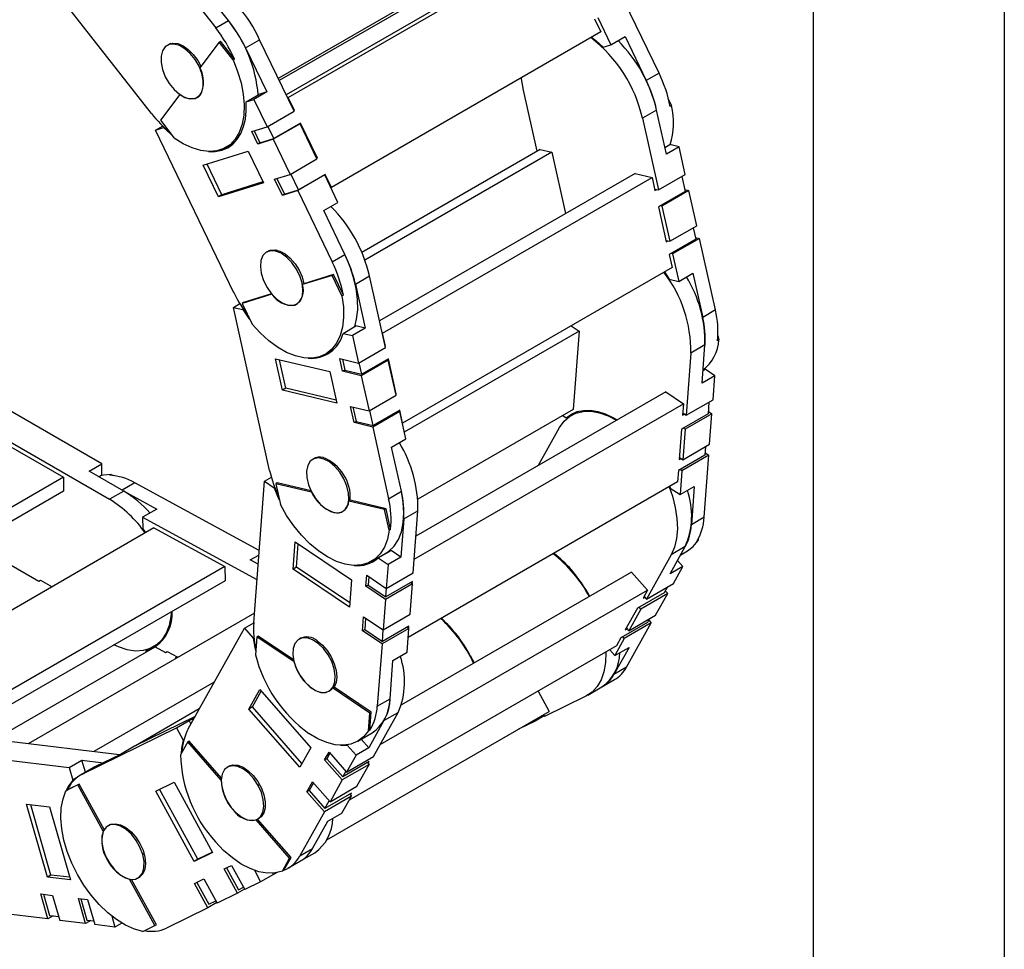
# Model space of a CAD drawing. Header units: inches. Extents: x 0 to 66, y 0 to 51.
# Tile 9 of 10: x 58.3 to 66, y 34.4 to 41.7. Entities that reach past the tile are written whole.
import ezdxf

# ---------------------------------------------------------------- set-up
doc = ezdxf.new("R2010")
doc.units = ezdxf.units.IN
doc.header["$LTSCALE"] = 6
doc.header["$MEASUREMENT"] = 0
doc.layers.add('TEXT', color=140, linetype='Continuous', lineweight=25)

msp = doc.modelspace()

# ---------------------------------------------------------------- linework, layer by layer
at = {"color": 7, "linetype": 'Continuous'}
msp.add_line((66.0006, 51.0006), (66.0006, 0.0006), dxfattribs=at)
for p, q in [((62.3814, 42.3227), (60.3609, 41.1563)), ((60.376, 41.1358), (62.4917, 42.3572)), ((59.4283, 42.166), (59.8069, 41.6827)), ((61.8439, 42.1585), (60.3059, 41.2706)), ((59.3024, 41.0114), (58.4403, 42.1117)), ((61.7689, 42.1351), (60.2984, 41.2862)), ((59.9072, 41.7406), (59.6738, 42.0385)), ((63.2889, 41.3267), (63.0187, 41.8876)), ((62.8072, 41.7655), (62.9108, 41.5503)), ((59.8069, 41.6827), (59.9072, 41.7406)), ((62.7822, 41.754), (62.8315, 41.6517)), ((62.8315, 41.6517), (60.7158, 40.4303)), ((62.9108, 41.5503), (63.0222, 41.6146)), ((63.0222, 41.6146), (63.1887, 41.2689)), ((59.4434, 41.5556), (59.4254, 41.5452)), ((59.4542, 41.5596), (59.4416, 41.5523)), ((59.8337, 41.5715), (59.6819, 41.3695)), ((59.8337, 41.5715), (59.8449, 41.578)), ((59.943, 41.4321), (59.8337, 41.5715)), ((59.9541, 41.4385), (59.8449, 41.578)), ((60.0408, 41.5255), (60.1522, 41.5897)), ((60.4223, 41.0289), (60.1522, 41.5897)), ((62.8499, 41.5313), (62.9108, 41.5503)), ((60.0408, 41.5255), (60.2073, 41.1798)), ((59.9541, 41.4385), (59.943, 41.4321)), ((63.2889, 41.3267), (63.1887, 41.2689)), ((59.5243, 41.1598), (59.3724, 40.9578)), ((59.5243, 41.1598), (59.5246, 41.16)), ((59.6616, 41.1361), (59.6685, 41.14)), ((60.0462, 41.1029), (60.1465, 41.1608)), ((60.2073, 41.1798), (60.1071, 41.1219)), ((60.2073, 41.1798), (60.1465, 41.1608)), ((62.3309, 40.7139), (62.224, 41.195)), ((60.0462, 41.1029), (60.1071, 41.1219)), ((60.1071, 41.1219), (60.2107, 40.9067)), ((60.3715, 41.1344), (60.376, 41.1358)), ((60.4253, 41.0335), (60.376, 41.1358)), ((63.3643, 41.1208), (63.3874, 41.0728)), ((63.3874, 41.0728), (63.3762, 41.0663)), ((60.2107, 40.9067), (60.4223, 41.0289)), ((60.4208, 41.0321), (60.4253, 41.0335)), ((60.4212, 41.0311), (60.4253, 41.0335)), ((63.2701, 41.0374), (63.1587, 40.9731)), ((63.3471, 40.6907), (63.2701, 41.0374)), ((59.3352, 40.8808), (59.3901, 40.9125)), ((59.3724, 40.9578), (59.4817, 40.8183)), ((60.264, 40.8142), (60.2176, 40.9107)), ((60.4699, 40.9301), (60.2583, 40.808)), ((60.4728, 40.9348), (60.264, 40.8142)), ((60.4587, 40.9266), (60.4699, 40.9301)), ((60.6024, 40.655), (60.4699, 40.9301)), ((60.6054, 40.6596), (60.4728, 40.9348)), ((63.1587, 40.9731), (63.2837, 40.4106)), ((59.3352, 40.8808), (59.3961, 40.8999)), ((59.9503, 39.6039), (59.3352, 40.8808)), ((59.4005, 40.9024), (59.3961, 40.8999)), ((60.0895, 40.8689), (60.2107, 40.9067)), ((60.137, 40.7701), (60.0895, 40.8689)), ((60.108, 40.8747), (60.1537, 40.7798)), ((59.945, 40.7744), (59.8554, 40.7227)), ((59.888, 40.744), (59.9514, 40.7805)), ((59.9603, 40.8087), (59.9866, 40.8239)), ((60.2583, 40.808), (60.137, 40.7701)), ((60.1539, 40.7798), (60.137, 40.7701)), ((60.1537, 40.7798), (60.264, 40.8142)), ((60.2583, 40.808), (60.3908, 40.5328)), ((63.3353, 40.744), (63.3736, 40.7661)), ((63.4473, 40.7486), (63.3736, 40.7661)), ((59.7095, 40.6041), (60.0624, 40.7143)), ((60.0624, 40.7143), (60.1813, 40.4674)), ((62.3555, 40.728), (60.9553, 39.9197)), ((62.4463, 40.7065), (60.979, 39.8594)), ((62.3555, 40.728), (62.4463, 40.7065)), ((62.4463, 40.7065), (62.5534, 40.2245)), ((63.4473, 40.7486), (63.3471, 40.6907)), ((63.4953, 40.5328), (63.4473, 40.7486)), ((59.8285, 40.3572), (59.7095, 40.6041)), ((59.8563, 40.3733), (59.7405, 40.6138)), ((60.3908, 40.5328), (60.6024, 40.655)), ((60.6009, 40.6582), (60.6054, 40.6596)), ((60.6013, 40.6572), (60.6054, 40.6596)), ((60.2695, 40.4949), (60.3908, 40.5328)), ((60.4577, 40.4121), (60.3976, 40.5368)), ((60.6636, 40.528), (60.452, 40.4058)), ((60.6665, 40.5326), (60.4577, 40.4121)), ((60.6524, 40.5245), (60.6636, 40.528)), ((60.7672, 40.3128), (60.6636, 40.528)), ((60.7158, 40.4303), (60.6665, 40.5326)), ((63.1001, 40.5401), (61.0938, 39.3818)), ((63.1001, 40.5401), (63.2336, 40.5084)), ((63.2837, 40.4106), (63.4953, 40.5328)), ((60.1813, 40.4674), (59.8285, 40.3572)), ((60.1782, 40.4738), (59.8563, 40.3733)), ((60.3307, 40.368), (60.2695, 40.4949)), ((60.2881, 40.5008), (60.3474, 40.3777)), ((61.118, 39.287), (63.2336, 40.5084)), ((63.2336, 40.5084), (63.2565, 40.4057)), ((63.4674, 40.5167), (63.4936, 40.399)), ((59.8563, 40.3733), (59.8285, 40.3572)), ((60.452, 40.4058), (60.3307, 40.368)), ((60.3476, 40.3777), (60.3307, 40.368)), ((60.3474, 40.3777), (60.4577, 40.4121)), ((60.452, 40.4058), (60.7221, 39.845)), ((60.7113, 40.4289), (60.7158, 40.4303)), ((63.2538, 40.4177), (63.2837, 40.4106)), ((63.2565, 40.4057), (63.2704, 40.4138)), ((63.4936, 40.399), (63.2847, 40.2784)), ((63.5236, 40.4054), (63.312, 40.2833)), ((63.4904, 40.4133), (63.5236, 40.4054)), ((63.5849, 40.1295), (63.5236, 40.4054)), ((60.6559, 40.2485), (60.7672, 40.3128)), ((60.8224, 39.9028), (60.6559, 40.2485)), ((63.2847, 40.2784), (63.3461, 40.0024)), ((63.312, 40.2833), (63.2986, 40.2865)), ((63.312, 40.2833), (63.3733, 40.0073)), ((63.3733, 40.0073), (63.5849, 40.1295)), ((63.557, 40.1134), (63.5769, 40.024)), ((63.3434, 40.0144), (63.3733, 40.0073)), ((63.3461, 40.0024), (63.36, 40.0105)), ((63.5769, 40.024), (63.3681, 39.9034)), ((63.6069, 40.0304), (63.3954, 39.9083)), ((63.5737, 40.0383), (63.6069, 40.0304)), ((63.7319, 39.4679), (63.6069, 40.0304)), ((60.2249, 39.933), (60.207, 39.9226)), ((60.2113, 39.9251), (60.2341, 39.9364)), ((60.2894, 39.9369), (60.2779, 39.9303)), ((60.7221, 39.845), (60.8224, 39.9028)), ((63.3681, 39.9034), (63.3909, 39.8008)), ((63.3954, 39.9083), (63.382, 39.9115)), ((63.3954, 39.9083), (63.4433, 39.6925)), ((63.3909, 39.8008), (61.2752, 38.5795)), ((63.3309, 39.7662), (63.3696, 39.71)), ((63.4433, 39.6925), (63.5547, 39.7568)), ((63.5547, 39.7568), (63.6317, 39.4101)), ((60.7204, 39.74), (60.4881, 39.6675)), ((60.4992, 39.6739), (60.4881, 39.6675)), ((60.7315, 39.7465), (60.4992, 39.6739)), ((60.7204, 39.74), (60.7315, 39.7465)), ((60.7984, 39.5782), (60.7204, 39.74)), ((60.8095, 39.5846), (60.7315, 39.7465)), ((60.9038, 39.6714), (61.0151, 39.7357)), ((60.9038, 39.6714), (60.9808, 39.3247)), ((61.1401, 39.1732), (61.0151, 39.7357)), ((63.3696, 39.71), (63.4433, 39.6925)), ((60.2453, 39.5946), (60.0258, 39.5261)), ((59.9459, 39.4887), (59.9962, 39.5177)), ((60.247, 39.5922), (60.0147, 39.5196)), ((60.0258, 39.5261), (60.0147, 39.5196)), ((60.0147, 39.5196), (60.0926, 39.3578)), ((60.247, 39.5922), (60.2472, 39.5923)), ((60.4432, 39.5134), (60.45, 39.5174)), ((60.8095, 39.5846), (60.7984, 39.5782)), ((60.2305, 38.208), (59.9459, 39.4887)), ((59.9459, 39.4887), (60.0196, 39.4712)), ((60.0236, 39.4734), (60.0196, 39.4712)), ((60.4272, 39.506), (60.4288, 39.507)), ((63.7319, 39.4679), (63.6317, 39.4101)), ((60.8069, 39.2843), (60.9071, 39.3422)), ((60.8069, 39.2843), (60.8806, 39.2668)), ((60.9808, 39.3247), (60.8806, 39.2668)), ((60.9808, 39.3247), (60.9071, 39.3422)), ((61.1147, 39.2878), (61.118, 39.287)), ((61.1408, 39.1844), (61.118, 39.287)), ((62.662, 39.3009), (61.288, 38.5077)), ((62.5987, 39.3435), (62.662, 39.3009)), ((62.662, 39.3009), (62.6154, 38.6871)), ((60.8806, 39.2668), (60.9286, 39.051)), ((63.7587, 39.2331), (63.7476, 39.2266)), ((63.7511, 39.2677), (63.7587, 39.2331)), ((60.6695, 39.1213), (60.7329, 39.1579)), ((60.9286, 39.051), (61.1401, 39.1732)), ((61.1375, 39.1852), (61.1408, 39.1844)), ((61.138, 39.1828), (61.1408, 39.1844)), ((63.5385, 39.1294), (63.5014, 38.6414)), ((63.6498, 39.1936), (63.5385, 39.1294)), ((63.627, 38.8929), (63.6498, 39.1936)), ((60.2759, 39.0853), (60.7032, 38.9839)), ((60.3309, 38.8377), (60.2759, 39.0853)), ((60.3587, 38.8537), (60.309, 39.0774)), ((60.7817, 39.0859), (60.9286, 39.051)), ((60.8037, 38.9868), (60.7817, 39.0859)), ((60.8016, 39.0812), (60.8204, 38.9965)), ((60.9539, 38.9648), (60.9341, 39.0542)), ((61.1621, 39.0741), (60.9506, 38.952)), ((61.1628, 39.0854), (60.9539, 38.9648)), ((61.1487, 39.0773), (61.1621, 39.0741)), ((61.2235, 38.7982), (61.1621, 39.0741)), ((61.2241, 38.8094), (61.1628, 39.0854)), ((60.7032, 38.9839), (60.7582, 38.7362)), ((60.8205, 38.9965), (60.8037, 38.9868)), ((60.9506, 38.952), (60.8037, 38.9868)), ((60.8204, 38.9965), (60.9539, 38.9648)), ((63.6346, 38.9931), (63.6506, 39.0024)), ((63.7272, 38.9507), (63.6506, 39.0024)), ((60.9506, 38.952), (61.0119, 38.676)), ((63.7272, 38.9507), (63.627, 38.8929)), ((63.713, 38.7635), (63.7272, 38.9507)), ((58.9124, 38.2608), (57.9046, 38.8426)), ((60.3587, 38.8537), (60.3309, 38.8377)), ((60.7582, 38.7362), (60.3309, 38.8377)), ((60.7529, 38.7602), (60.3587, 38.8537)), ((63.3417, 38.8252), (61.3798, 37.6926)), ((63.3417, 38.8252), (63.4804, 38.7317)), ((61.0119, 38.676), (61.2235, 38.7982)), ((61.2208, 38.8102), (61.2241, 38.8094)), ((61.2213, 38.8078), (61.2241, 38.8094)), ((63.5014, 38.6414), (63.713, 38.7635)), ((63.6811, 38.7451), (63.6741, 38.6528)), ((60.865, 38.7109), (61.0119, 38.676)), ((60.8933, 38.5835), (60.865, 38.7109)), ((60.8849, 38.7062), (60.91, 38.5932)), ((61.0436, 38.5615), (61.0174, 38.6792)), ((61.2518, 38.6708), (61.0402, 38.5487)), ((61.2524, 38.6821), (61.0436, 38.5615)), ((61.2384, 38.674), (61.2518, 38.6708)), ((61.2997, 38.455), (61.2518, 38.6708)), ((61.2752, 38.5795), (61.2524, 38.6821)), ((61.366, 37.5111), (63.4804, 38.7317)), ((62.6154, 38.6871), (61.3951, 37.9826)), ((62.5598, 38.6215), (62.6397, 38.6676)), ((62.6536, 38.6718), (62.6014, 38.6417)), ((63.4804, 38.7317), (63.4736, 38.6427)), ((63.6756, 38.6726), (63.7046, 38.6531)), ((60.9101, 38.5932), (60.8933, 38.5835)), ((60.91, 38.5932), (61.0436, 38.5615)), ((62.533, 38.6395), (62.5598, 38.6215)), ((62.5866, 38.6324), (62.5869, 38.6371)), ((63.6741, 38.6528), (63.4653, 38.5323)), ((63.4736, 38.6427), (63.4876, 38.6507)), ((63.4749, 38.6593), (63.5014, 38.6414)), ((63.7046, 38.6531), (63.493, 38.5309)), ((63.6864, 38.4137), (63.7046, 38.6531)), ((57.9659, 38.563), (58.9736, 37.9812)), ((61.0402, 38.5487), (60.8933, 38.5835)), ((61.0402, 38.5487), (61.1652, 37.9862)), ((61.2719, 38.5802), (61.2752, 38.5795)), ((62.3426, 38.2485), (62.508, 38.5444)), ((63.4653, 38.5323), (63.4471, 38.2928)), ((63.493, 38.5309), (63.4749, 38.2915)), ((63.493, 38.5309), (63.4792, 38.5403)), ((58.0549, 38.4761), (58.6116, 38.1547)), ((61.1884, 38.3907), (61.2997, 38.455)), ((61.2654, 38.044), (61.1884, 38.3907)), ((63.4749, 38.2915), (63.6864, 38.4137)), ((63.6545, 38.3952), (63.6494, 38.3275)), ((60.5866, 38.3056), (60.5686, 38.2952)), ((60.7121, 38.2814), (60.7007, 38.2748)), ((63.6494, 38.3275), (63.4406, 38.207)), ((63.4471, 38.2928), (63.461, 38.3009)), ((63.4483, 38.3094), (63.4749, 38.2915)), ((63.6799, 38.3277), (63.4683, 38.2056)), ((63.6429, 37.8398), (63.6799, 38.3277)), ((63.6509, 38.3473), (63.6799, 38.3277)), ((58.8122, 38.203), (58.9124, 38.2608)), ((59.085, 38.0455), (58.8122, 38.203)), ((58.9124, 38.1721), (58.9124, 38.2608)), ((63.4406, 38.207), (63.4338, 38.1179)), ((63.4683, 38.2056), (63.4541, 38.0184)), ((63.4683, 38.2056), (63.4545, 38.215)), ((58.6116, 38.1547), (56.4988, 36.935)), ((58.6116, 38.1547), (58.6116, 38.0454)), ((58.9124, 38.1721), (58.889, 38.1586)), ((58.9753, 38.1696), (58.9864, 38.1761)), ((58.9864, 38.1761), (59.0014, 38.1679)), ((60.1895, 38.1237), (60.2439, 38.155)), ((59.1714, 38.1111), (59.0713, 38.0534)), ((59.0781, 38.0495), (59.3438, 37.9048)), ((60.1482, 37.5792), (59.1714, 38.1111)), ((60.1052, 37.0127), (60.1895, 38.1237)), ((60.1895, 38.1237), (60.2661, 38.072)), ((60.2702, 38.0744), (60.2661, 38.072)), ((60.2902, 38.1101), (60.2791, 38.1036)), ((60.2791, 38.1036), (60.3152, 37.9413)), ((60.5604, 38.0369), (60.2791, 38.1036)), ((60.5555, 38.0471), (60.2902, 38.1101)), ((63.4338, 38.1179), (61.3194, 36.8973)), ((63.3727, 38.0827), (63.3775, 38.07)), ((63.3775, 38.07), (63.4541, 38.0184)), ((63.4541, 38.0184), (63.5655, 38.0827)), ((63.5655, 38.0827), (63.5426, 37.7819)), ((58.6116, 38.0454), (56.5934, 36.8803)), ((59.085, 38.0455), (58.9736, 37.9812)), ((60.5604, 38.0369), (60.5606, 38.037)), ((60.8635, 37.974), (60.8523, 37.9676)), ((61.1448, 37.9072), (60.8635, 37.974)), ((61.1652, 37.9862), (61.2654, 38.044)), ((59.3438, 37.9048), (59.2325, 37.8405)), ((61.1337, 37.9008), (60.8523, 37.9676)), ((61.1337, 37.9008), (61.1448, 37.9072)), ((61.1697, 37.7385), (61.1337, 37.9008)), ((61.1809, 37.7449), (61.1448, 37.9072)), ((59.2325, 37.8405), (59.2347, 37.7505)), ((59.2325, 37.8405), (60.1309, 37.3513)), ((60.734, 37.878), (60.7344, 37.8783)), ((60.8048, 37.8861), (60.8116, 37.89)), ((61.2835, 37.8276), (61.2607, 37.5268)), ((61.2835, 37.8276), (61.3949, 37.8919)), ((61.3578, 37.4039), (61.3949, 37.8919)), ((63.6429, 37.8398), (63.5426, 37.7819)), ((59.3223, 37.7561), (57.2104, 36.5369)), ((59.2347, 37.7505), (59.2581, 37.719)), ((59.3223, 37.7561), (59.8789, 37.4531)), ((61.1809, 37.7449), (61.1697, 37.7385)), ((63.5969, 37.6708), (63.5959, 37.6567)), ((60.4142, 37.4335), (60.4305, 37.6483)), ((60.4305, 37.6483), (60.8743, 37.349)), ((60.442, 37.4495), (60.4558, 37.6312)), ((63.3754, 37.3958), (63.495, 37.6098)), ((63.495, 37.6098), (63.3837, 37.5455)), ((63.5959, 37.6567), (63.5847, 37.6503)), ((60.0785, 37.5048), (60.1455, 37.5435)), ((61.0312, 37.494), (61.1425, 37.5583)), ((61.0839, 37.5206), (61.1841, 37.5785)), ((61.0839, 37.5206), (61.1605, 37.469)), ((61.2607, 37.5268), (61.1605, 37.469)), ((61.2607, 37.5268), (61.1841, 37.5785)), ((63.3837, 37.5455), (63.1896, 37.1982)), ((63.4593, 37.5459), (63.513, 37.5769)), ((59.8789, 37.4531), (57.7669, 36.2339)), ((58.1997, 37.4636), (58.4169, 37.3382)), ((59.8789, 37.4531), (59.8816, 37.3423)), ((60.14, 37.4713), (60.0785, 37.5048)), ((60.442, 37.4495), (60.4142, 37.4335)), ((60.858, 37.1342), (60.4142, 37.4335)), ((60.8605, 37.1673), (60.442, 37.4495)), ((61.1605, 37.469), (61.1463, 37.2818)), ((63.4756, 37.4536), (63.3754, 37.3958)), ((63.4012, 37.3204), (63.4756, 37.4536)), ((63.4756, 37.4536), (63.4342, 37.5009)), ((60.9872, 37.2987), (60.9937, 37.3847)), ((60.9937, 37.3847), (61.1463, 37.2818)), ((61.0089, 37.3744), (61.0039, 37.3084)), ((61.1463, 37.2818), (61.3578, 37.4039)), ((63.0735, 37.4105), (61.2658, 36.367)), ((63.0735, 37.4105), (63.1986, 37.2678)), ((59.8816, 37.3423), (57.8671, 36.1793)), ((58.4169, 37.3382), (58.4308, 37.3462)), ((58.4308, 37.3462), (58.5216, 37.2938)), ((58.4308, 37.3462), (58.4308, 37.3462)), ((60.8743, 37.349), (60.858, 37.1342)), ((61.0039, 37.3084), (60.9872, 37.2987)), ((61.1397, 37.1959), (60.9872, 37.2987)), ((61.0039, 37.3084), (61.1426, 37.2149)), ((61.3513, 37.318), (61.1397, 37.1959)), ((61.3514, 37.3354), (61.1426, 37.2149)), ((61.1426, 37.2149), (61.1478, 37.2826)), ((61.3331, 37.0786), (61.3513, 37.318)), ((61.3374, 37.3274), (61.3513, 37.318)), ((61.3502, 37.3188), (61.3514, 37.3354)), ((63.1896, 37.1982), (63.4012, 37.3204)), ((63.3542, 37.2933), (63.328, 37.2464)), ((61.0991, 36.0558), (63.1986, 37.2678)), ((63.328, 37.2464), (63.1192, 37.1258)), ((63.3572, 37.2417), (63.1456, 37.1196)), ((63.1986, 37.2678), (63.1631, 37.2044)), ((63.1631, 37.2044), (63.1771, 37.2125)), ((63.1713, 37.219), (63.1896, 37.1982)), ((63.262, 37.0713), (63.3572, 37.2417)), ((63.3378, 37.2638), (63.3572, 37.2417)), ((61.1397, 37.1959), (61.1216, 36.9565)), ((63.1192, 37.1258), (63.024, 36.9554)), ((63.1456, 37.1196), (63.0504, 36.9492)), ((63.1456, 37.1196), (63.1331, 37.1338)), ((60.1109, 37.0886), (58.3332, 36.0623)), ((60.9606, 36.9489), (60.969, 37.0594)), ((60.969, 37.0594), (61.1216, 36.9565)), ((60.9842, 37.0491), (60.9773, 36.9586)), ((61.1216, 36.9565), (61.3331, 37.0786)), ((63.0504, 36.9492), (63.262, 37.0713)), ((63.2151, 37.0442), (63.1986, 37.0148)), ((59.5913, 36.18), (60.0332, 36.9707)), ((60.0332, 36.9707), (60.1052, 37.0123)), ((60.0332, 36.9707), (60.1023, 36.892)), ((61.3248, 36.9681), (61.1132, 36.846)), ((61.3249, 36.9856), (61.116, 36.865)), ((61.3105, 36.7809), (61.3248, 36.9681)), ((61.3109, 36.9775), (61.3248, 36.9681)), ((61.3236, 36.9689), (61.3249, 36.9856)), ((63.1986, 37.0148), (62.9898, 36.8943)), ((63.2278, 37.0102), (63.0162, 36.888)), ((63.0322, 36.97), (63.0504, 36.9492)), ((63.0337, 36.6628), (63.2278, 37.0102)), ((63.2084, 37.0323), (63.2278, 37.0102)), ((60.1072, 36.8948), (60.1023, 36.892)), ((60.1298, 36.9015), (60.1191, 36.7607)), ((60.141, 36.9079), (60.1298, 36.9015)), ((60.4221, 36.7045), (60.1298, 36.9015)), ((60.4185, 36.7208), (60.141, 36.9079)), ((60.4794, 36.8939), (60.4614, 36.8835)), ((60.9774, 36.9586), (60.9606, 36.9489)), ((61.1132, 36.846), (60.9606, 36.9489)), ((60.9773, 36.9586), (61.116, 36.865)), ((61.116, 36.865), (61.1231, 36.9573)), ((63.0162, 36.888), (62.9418, 36.7548)), ((62.9898, 36.8943), (62.9544, 36.8309)), ((63.0162, 36.888), (63.0037, 36.9023)), ((63.024, 36.9554), (63.0379, 36.9634)), ((58.047, 36.0813), (59.331, 36.8225)), ((59.3181, 36.8219), (59.3703, 36.8521)), ((59.331, 36.8225), (59.4117, 36.7786)), ((60.6641, 36.8166), (60.6528, 36.81)), ((62.9544, 36.8309), (60.855, 35.6189)), ((61.1132, 36.846), (61.0761, 36.358)), ((63.0531, 36.819), (62.9335, 36.605)), ((62.9418, 36.7548), (63.0531, 36.819)), ((59.2896, 36.808), (59.258, 36.7898)), ((59.295, 36.8018), (59.258, 36.7898)), ((59.258, 36.7898), (59.2582, 36.7805)), ((59.4117, 36.7786), (59.4256, 36.7866)), ((59.4256, 36.7866), (59.5035, 36.7442)), ((59.4256, 36.7866), (59.4256, 36.7866)), ((59.5035, 36.7442), (59.4895, 36.7362)), ((59.4895, 36.7362), (59.4952, 36.7331)), ((59.5035, 36.7442), (59.5036, 36.738)), ((61.1992, 36.7166), (61.3105, 36.7809)), ((61.8061, 36.7559), (61.8366, 36.6965)), ((62.9017, 36.8005), (62.9418, 36.7548)), ((60.4221, 36.7045), (60.4223, 36.7046)), ((61.1763, 36.4159), (61.1992, 36.7166)), ((63.0337, 36.6628), (62.9335, 36.605)), ((59.7953, 36.5451), (58.8509, 35.9999)), ((60.7364, 36.5064), (60.7253, 36.5)), ((61.0287, 36.3094), (60.7364, 36.5064)), ((62.7288, 36.4434), (62.8401, 36.5077)), ((62.8401, 36.5077), (62.9403, 36.5656)), ((60.067, 36.3348), (60.1525, 36.4877)), ((60.0949, 36.3509), (60.164, 36.4746)), ((60.1525, 36.4877), (60.5528, 36.0311)), ((60.5655, 36.4945), (60.5658, 36.4947)), ((60.6976, 36.4744), (60.7044, 36.4783)), ((61.0176, 36.3029), (60.7253, 36.5)), ((62.3384, 36.4753), (62.4263, 36.3149)), ((62.7152, 36.4362), (62.3904, 36.2765)), ((60.0949, 36.3509), (60.067, 36.3348)), ((60.4837, 35.9074), (60.0949, 36.3509)), ((61.0761, 36.358), (61.1763, 36.4159)), ((59.6453, 36.2765), (59.1702, 36.043)), ((59.6783, 36.3357), (59.1776, 36.0467)), ((60.4673, 35.8782), (60.067, 36.3348)), ((60.6808, 35.3072), (62.4263, 36.3149)), ((61.0069, 36.1621), (61.0176, 36.3029)), ((61.0176, 36.3029), (61.0287, 36.3094)), ((61.018, 36.1685), (61.0287, 36.3094)), ((61.046, 35.9607), (61.2401, 36.3081)), ((61.1287, 36.2438), (61.2401, 36.3081)), ((62.3878, 36.2813), (62.3168, 36.2404)), ((62.3831, 36.2899), (62.3904, 36.2765)), ((59.498, 36.186), (59.5982, 36.2439)), ((59.5982, 36.2439), (59.6379, 36.2634)), ((59.6125, 36.2178), (59.5982, 36.2439)), ((61.1287, 36.2438), (61.0091, 36.0297)), ((62.3168, 36.2404), (62.1848, 36.1755)), ((62.3168, 36.2404), (62.3121, 36.249)), ((58.7584, 35.8225), (59.498, 36.186)), ((59.498, 36.186), (59.5502, 36.0907)), ((60.924, 36.0823), (61.0353, 36.1466)), ((61.018, 36.1685), (61.0069, 36.1621)), ((59.0525, 35.9756), (58.1846, 36.0802)), ((59.1702, 36.043), (59.0588, 35.9787)), ((59.5872, 36.0761), (59.5312, 35.9759)), ((59.5579, 36.0952), (59.5502, 36.0907)), ((59.5983, 36.0825), (59.5872, 36.0761)), ((59.8507, 35.7754), (59.5872, 36.0761)), ((59.8522, 35.7929), (59.5983, 36.0825)), ((60.7866, 36.0502), (60.8398, 36.0506)), ((60.8398, 36.0506), (60.8459, 36.0541)), ((60.8398, 36.0506), (60.9089, 35.9719)), ((61.0091, 36.0297), (60.9499, 36.0972)), ((57.7193, 35.9887), (58.6564, 35.8757)), ((59.0588, 35.9787), (58.8586, 35.8803)), ((60.5528, 36.0311), (60.4673, 35.8782)), ((60.6626, 35.9344), (60.6968, 35.9956)), ((60.7037, 35.9877), (60.6794, 35.9441)), ((60.6968, 35.9956), (60.8344, 35.8386)), ((60.9089, 35.9719), (60.8344, 35.8386)), ((60.8344, 35.8386), (61.046, 35.9607)), ((61.0091, 36.0297), (60.9089, 35.9719)), ((58.6564, 35.8757), (58.7567, 35.9336)), ((58.784, 35.8378), (58.7567, 35.9336)), ((58.7567, 35.9336), (58.9256, 35.9132)), ((59.9179, 35.889), (59.8999, 35.8787)), ((60.6794, 35.9441), (60.6626, 35.9344)), ((60.8002, 35.7774), (60.6626, 35.9344)), ((60.6794, 35.9441), (60.8045, 35.8014)), ((61.0118, 35.8996), (60.8002, 35.7774)), ((61.0133, 35.9219), (60.8045, 35.8014)), ((60.9166, 35.7292), (61.0118, 35.8996)), ((60.9993, 35.9139), (61.0118, 35.8996)), ((61.0051, 35.9072), (61.0133, 35.9219)), ((58.6564, 35.8757), (58.6847, 35.7769)), ((58.8451, 35.8731), (58.7449, 35.8152)), ((58.7584, 35.8225), (58.8586, 35.8803)), ((58.8586, 35.8803), (58.8451, 35.8731)), ((60.8045, 35.8014), (60.8288, 35.845)), ((58.7246, 35.7392), (58.6308, 35.6931)), ((58.7357, 35.7456), (58.6419, 35.6995)), ((58.7135, 35.7935), (58.6847, 35.7769)), ((58.7357, 35.7456), (58.7246, 35.7392)), ((58.9238, 35.3756), (58.7246, 35.7392)), ((58.9313, 35.3887), (58.7357, 35.7456)), ((59.3364, 35.6905), (59.4795, 35.7608)), ((59.4795, 35.7608), (59.782, 35.2086)), ((59.8507, 35.7754), (59.851, 35.7756)), ((60.1519, 35.7409), (60.1406, 35.7343)), ((60.5235, 35.6854), (60.5674, 35.764)), ((60.5743, 35.7561), (60.5402, 35.695)), ((60.5674, 35.764), (60.705, 35.607)), ((60.8002, 35.7774), (60.705, 35.607)), ((60.705, 35.607), (60.9166, 35.7292)), ((58.6308, 35.6931), (58.6419, 35.6995)), ((59.639, 35.1383), (59.3364, 35.6905)), ((59.6669, 35.1544), (59.3653, 35.7046)), ((60.5402, 35.695), (60.5235, 35.6854)), ((60.6611, 35.5284), (60.5235, 35.6854)), ((60.5402, 35.695), (60.6653, 35.5523)), ((60.8727, 35.6505), (60.6611, 35.5284)), ((60.8741, 35.6729), (60.6653, 35.5523)), ((60.7982, 35.5173), (60.8727, 35.6505)), ((60.8601, 35.6648), (60.8727, 35.6505)), ((60.8659, 35.6582), (60.8741, 35.6729)), ((58.4852, 35.0148), (58.3214, 35.5877)), ((58.3214, 35.5877), (58.5026, 35.5658)), ((58.5131, 35.0309), (58.355, 35.5836)), ((60.6653, 35.5523), (60.6994, 35.6134)), ((58.5026, 35.5658), (58.6665, 34.9929)), ((59.9446, 35.5428), (59.9448, 35.5429)), ((60.6611, 35.5284), (60.467, 35.1811)), ((60.6868, 35.453), (60.7982, 35.5173)), ((58.9781, 35.4271), (58.9601, 35.4167)), ((60.1265, 35.4648), (60.1242, 35.4635)), ((60.3878, 35.1628), (60.1242, 35.4635)), ((60.3989, 35.1693), (60.1359, 35.4694)), ((60.1361, 35.4695), (60.1541, 35.4799)), ((60.5672, 35.2389), (60.6868, 35.453)), ((58.9238, 35.3756), (58.9243, 35.3759)), ((59.2449, 35.2), (59.2335, 35.1934)), ((59.782, 35.2086), (59.639, 35.1383)), ((59.781, 35.2105), (59.6669, 35.1544)), ((60.467, 35.1811), (60.5672, 35.2389)), ((60.4738, 35.1417), (60.5852, 35.206)), ((58.9554, 35.1518), (58.9556, 35.1519)), ((59.6669, 35.1544), (59.639, 35.1383)), ((60.3318, 35.0626), (60.3878, 35.1628)), ((60.3429, 35.069), (60.3989, 35.1693)), ((60.3736, 35.0838), (60.4738, 35.1417)), ((60.3878, 35.1628), (60.3989, 35.1693)), ((58.5131, 35.0309), (58.4852, 35.0148)), ((58.6607, 35.0131), (58.5131, 35.0309)), ((59.874, 35.0786), (59.9312, 35.1067)), ((59.978, 34.8888), (59.874, 35.0786)), ((59.8914, 35.0871), (59.9853, 34.9157)), ((59.9312, 35.1067), (60.0352, 34.9169)), ((60.1104, 35.0684), (60.1598, 34.9782)), ((60.2601, 35.036), (60.1598, 34.9782)), ((60.2601, 35.036), (60.2548, 35.0457)), ((60.2886, 35.05), (60.2601, 35.036)), ((60.3429, 35.069), (60.3318, 35.0626)), ((58.6665, 34.9929), (58.4852, 35.0148)), ((59.1309, 34.9987), (59.1305, 34.9984)), ((59.3297, 34.6349), (59.1305, 34.9984)), ((59.3408, 34.6413), (59.1461, 34.9967)), ((59.1963, 35.0075), (59.2143, 35.0179)), ((59.6411, 34.9641), (59.7147, 35.0003)), ((59.7451, 34.7743), (59.6411, 34.9641)), ((59.6585, 34.9727), (59.7524, 34.8012)), ((59.7147, 35.0003), (59.8187, 34.8105)), ((60.1598, 34.9782), (60.0352, 34.9169)), ((58.433, 34.8828), (58.5262, 34.8716)), ((58.4893, 34.6859), (58.433, 34.8828)), ((58.4532, 34.8804), (58.501, 34.7134)), ((59.978, 34.8888), (59.8187, 34.8105)), ((60.0332, 34.9207), (59.978, 34.8888)), ((59.9853, 34.9157), (60.0252, 34.9353)), ((58.5262, 34.8716), (58.5825, 34.6746)), ((58.7281, 34.8472), (58.8006, 34.8385)), ((58.7844, 34.6503), (58.7281, 34.8472)), ((58.7483, 34.8448), (58.7961, 34.6779)), ((58.8006, 34.8385), (58.8569, 34.6416)), ((59.816, 34.8153), (59.7451, 34.7743)), ((59.7524, 34.8012), (59.8086, 34.8289)), ((58.4893, 34.6859), (58.0777, 34.7355)), ((59.7451, 34.7743), (59.4203, 34.6146)), ((58.5308, 34.7098), (58.4893, 34.6859)), ((58.501, 34.7134), (58.5739, 34.7046)), ((58.7844, 34.6503), (58.5825, 34.6746)), ((58.8259, 34.6743), (58.7844, 34.6503)), ((58.7961, 34.6779), (58.8483, 34.6716)), ((58.9899, 34.7099), (59.0148, 34.6225)), ((59.07, 34.6544), (59.0148, 34.6225)), ((59.0148, 34.6225), (58.8569, 34.6416)), ((59.2359, 34.5888), (59.3297, 34.6349)), ((59.3297, 34.6349), (59.3408, 34.6413))]:
    msp.add_line(p, q)
at = {"flags": 128}
for points in [[(62.7581, 41.6093), (62.7915, 41.5834), (62.8499, 41.5313)], [(59.4416, 41.5523), (59.4108, 41.5344), (59.3891, 41.5033), (59.3779, 41.4611), (59.378, 41.4107), (59.3893, 41.3555), (59.4112, 41.2993), (59.4421, 41.2459), (59.4799, 41.199), (59.5221, 41.1618), (59.5657, 41.1367), (59.6078, 41.1255), (59.6455, 41.129)], [(59.4298, 41.5477), (59.4374, 41.5526), (59.4706, 41.5626), (59.509, 41.5593), (59.5502, 41.5428), (59.5917, 41.5141), (59.6309, 41.475), (59.6654, 41.428), (59.6906, 41.3812)], [(59.6455, 41.129), (59.6763, 41.1469), (59.698, 41.178), (59.7092, 41.2202), (59.7091, 41.2706), (59.6977, 41.3258), (59.6759, 41.382), (59.645, 41.4353), (59.6072, 41.4823), (59.565, 41.5195), (59.5214, 41.5446), (59.4793, 41.5558), (59.4416, 41.5523)], [(59.943, 41.4321), (59.9789, 41.3417), (60.0058, 41.2513), (60.0231, 41.1627), (60.0305, 41.0779), (60.0277, 40.9985), (60.0149, 40.9262), (59.9923, 40.8625), (59.9603, 40.8087)], [(62.224, 41.195), (62.2092, 41.2819), (62.2081, 41.2918)], [(59.6867, 41.158), (59.6729, 41.1434), (59.6565, 41.1329), (59.6378, 41.1266), (59.6172, 41.1246), (59.595, 41.1271), (59.5719, 41.1339), (59.5481, 41.1449), (59.5243, 41.1598)], [(59.8554, 40.7227), (59.901, 40.7424), (59.9414, 40.7712), (59.9759, 40.8087), (60.0041, 40.8544), (60.0255, 40.9075), (60.0398, 40.9672), (60.0467, 41.0327), (60.0462, 41.1029)], [(59.3961, 40.8999), (59.4546, 40.8477), (59.4656, 40.8388)], [(59.9603, 40.8087), (59.9197, 40.766), (59.8714, 40.7352), (59.8162, 40.717), (59.7553, 40.7117), (59.69, 40.7195), (59.6217, 40.7402), (59.5518, 40.7734), (59.4817, 40.8183)], [(60.2779, 39.9303), (60.238, 39.9329), (60.2041, 39.9209), (60.1784, 39.895), (60.1627, 39.8571), (60.1581, 39.8097), (60.1648, 39.756), (60.1825, 39.6998), (60.2099, 39.6448), (60.2451, 39.5948), (60.2858, 39.5532), (60.3292, 39.5228), (60.3722, 39.5058)], [(60.2341, 39.9364), (60.2701, 39.9401), (60.3101, 39.9303), (60.3518, 39.9078), (60.3925, 39.8738), (60.4298, 39.8306), (60.4612, 39.7808), (60.4848, 39.7274), (60.4992, 39.6739)], [(60.3722, 39.5058), (60.4121, 39.5031), (60.446, 39.5152), (60.4717, 39.541), (60.4874, 39.579), (60.492, 39.6263), (60.4853, 39.68), (60.4676, 39.7362), (60.4402, 39.7912), (60.405, 39.8412), (60.3643, 39.8828), (60.321, 39.9132), (60.2779, 39.9303)], [(60.8985, 39.3372), (60.9138, 39.3947), (60.9228, 39.4691), (60.9218, 39.55), (60.911, 39.6355), (60.8905, 39.724), (60.8607, 39.8138), (60.8224, 39.9028)], [(60.7984, 39.5782), (60.81, 39.4915), (60.8117, 39.4095), (60.8032, 39.3339), (60.7848, 39.2663), (60.7568, 39.2081), (60.7199, 39.1605), (60.6748, 39.1244), (60.6224, 39.1007)], [(60.0196, 39.4712), (60.0683, 39.4015), (60.0771, 39.39)], [(60.6224, 39.1007), (60.5638, 39.0898), (60.5003, 39.0919), (60.4332, 39.1071), (60.3638, 39.1349), (60.2936, 39.1748), (60.224, 39.226), (60.1566, 39.2874), (60.0926, 39.3578)], [(62.508, 38.5444), (62.5428, 38.5938), (62.5859, 38.6319), (62.6363, 38.6581), (62.693, 38.6718), (62.7548, 38.6728), (62.8205, 38.661), (62.8888, 38.6366), (62.9551, 38.6021)], [(62.5598, 38.6215), (62.6003, 38.6501), (62.646, 38.6696), (62.6962, 38.6797), (62.7502, 38.6802), (62.8072, 38.671), (62.8662, 38.6525), (62.9265, 38.6247), (62.9606, 38.6052)], [(60.7007, 38.2748), (60.6571, 38.2976), (60.6156, 38.3062), (60.5789, 38.3002), (60.5496, 38.2799), (60.5296, 38.2467), (60.5203, 38.2029), (60.5223, 38.1514), (60.5356, 38.0958), (60.5591, 38.0398), (60.5914, 37.9873), (60.6301, 37.9418), (60.6727, 37.9065)], [(60.6727, 37.9065), (60.7163, 37.8838), (60.7578, 37.8751), (60.7945, 37.8811), (60.8239, 37.9014), (60.8439, 37.9346), (60.8532, 37.9784), (60.8511, 38.0299), (60.8378, 38.0855), (60.8143, 38.1415), (60.782, 38.194), (60.7433, 38.2395), (60.7007, 38.2748)], [(58.9864, 38.1761), (58.9254, 38.1712), (58.8995, 38.1646)], [(60.2661, 38.072), (60.2985, 37.9942), (60.3077, 37.9747)], [(63.3687, 38.0803), (63.394, 38.0068), (63.4166, 37.9179), (63.4297, 37.8315), (63.4328, 37.7495), (63.4261, 37.6735), (63.4096, 37.605), (63.3837, 37.5455)], [(61.1425, 37.5583), (61.1665, 37.5742), (61.2081, 37.6144), (61.2414, 37.6657), (61.2656, 37.7269), (61.2803, 37.7969), (61.2852, 37.8741), (61.2802, 37.957), (61.2654, 38.044)], [(60.8243, 37.4716), (60.7557, 37.4939), (60.6857, 37.5287), (60.6157, 37.5751), (60.5471, 37.6322), (60.4815, 37.6989), (60.4201, 37.7737), (60.3643, 37.855), (60.3152, 37.9413)], [(61.1697, 37.7385), (61.1556, 37.6672), (61.1317, 37.6048), (61.0986, 37.5524), (61.0569, 37.5113), (61.0076, 37.4821), (60.9516, 37.4656), (60.89, 37.462), (60.8243, 37.4716)], [(63.513, 37.5769), (63.5578, 37.6106), (63.5959, 37.6567)], [(61.1042, 37.5324), (61.0979, 37.5303), (61.0903, 37.5281)], [(59.4596, 37.0987), (59.4558, 37.0602), (59.4411, 36.9903), (59.4168, 36.9291), (59.3835, 36.8779), (59.3418, 36.8377), (59.2927, 36.8093), (59.237, 36.7933), (59.176, 36.7901), (59.1109, 36.7996), (59.043, 36.8218), (59.0077, 36.8378)], [(60.1023, 36.892), (60.1139, 36.8166), (60.121, 36.7846)], [(60.6528, 36.81), (60.6114, 36.8499), (60.5679, 36.8781), (60.5252, 36.8927), (60.4861, 36.8928), (60.4535, 36.8783), (60.4294, 36.8502), (60.4156, 36.8104), (60.4129, 36.7617), (60.4216, 36.7074), (60.441, 36.6511), (60.4699, 36.5967), (60.5063, 36.5479)], [(60.5063, 36.5479), (60.5476, 36.508), (60.5912, 36.4798), (60.6339, 36.4652), (60.6729, 36.4651), (60.7056, 36.4796), (60.7296, 36.5077), (60.7435, 36.5475), (60.7461, 36.5962), (60.7375, 36.6506), (60.718, 36.7068), (60.6891, 36.7612), (60.6528, 36.81)], [(60.6047, 36.8698), (60.6455, 36.8363), (60.6829, 36.7934), (60.7145, 36.7437), (60.7385, 36.6905), (60.7533, 36.6369), (60.758, 36.5863), (60.7522, 36.5419), (60.7364, 36.5064)], [(62.8711, 36.7828), (62.8712, 36.7775), (62.8685, 36.6988), (62.856, 36.6271), (62.8339, 36.5638), (62.8026, 36.5102), (62.7627, 36.4674), (62.7152, 36.4362)], [(60.7253, 36.5), (60.7122, 36.4846), (60.6963, 36.4732), (60.6781, 36.4659), (60.6578, 36.463), (60.636, 36.4645), (60.613, 36.4703), (60.5894, 36.4804), (60.5655, 36.4945)], [(61.0069, 36.1621), (60.9688, 36.116), (60.9227, 36.0815), (60.8694, 36.0595), (60.8101, 36.0503), (60.746, 36.0541), (60.6785, 36.071), (60.6089, 36.1004), (60.5387, 36.1419)], [(59.5502, 36.0907), (59.5396, 36.028), (59.5367, 35.9858)], [(60.1406, 35.7343), (60.107, 35.7859), (60.0674, 35.8298), (60.0245, 35.8631), (59.981, 35.8835), (59.9401, 35.8897), (59.9045, 35.8811), (59.8767, 35.8585), (59.8585, 35.8233), (59.8511, 35.7779), (59.8551, 35.7254), (59.8702, 35.6695), (59.8954, 35.6138)], [(59.9042, 35.8812), (59.9096, 35.8847), (59.9423, 35.8958), (59.9803, 35.8935), (60.0214, 35.878), (60.063, 35.8502), (60.1025, 35.8118)], [(60.1025, 35.8118), (60.1374, 35.7653), (60.1656, 35.7135), (60.1853, 35.6597), (60.1953, 35.6071), (60.195, 35.5592), (60.1843, 35.5187), (60.164, 35.4883), (60.1404, 35.472)], [(58.6847, 35.7769), (58.6533, 35.7352), (58.6316, 35.6936)], [(59.8954, 35.6138), (59.929, 35.5623), (59.9686, 35.5184), (60.0116, 35.4851), (60.055, 35.4646), (60.0959, 35.4585), (60.1315, 35.467), (60.1593, 35.4897), (60.1776, 35.5249), (60.1849, 35.5703), (60.1809, 35.6227), (60.1658, 35.6787), (60.1406, 35.7343)], [(58.7207, 35.0364), (58.6768, 35.125), (58.6413, 35.2154), (58.6149, 35.3058), (58.598, 35.3942), (58.5912, 35.4788), (58.5944, 35.5579), (58.6077, 35.6298), (58.6308, 35.6931)], [(59.2335, 35.1934), (59.2123, 35.2496), (59.182, 35.3033), (59.1446, 35.3508), (59.1027, 35.3888), (59.0591, 35.4148), (59.0168, 35.427), (58.9787, 35.4245), (58.9473, 35.4075), (58.9249, 35.3773), (58.913, 35.3357), (58.9123, 35.2858), (58.9229, 35.2308)], [(58.9644, 35.4192), (58.9847, 35.4297), (59.0202, 35.4344), (59.0601, 35.4257), (59.1017, 35.4041), (59.1426, 35.3709), (59.1802, 35.3283), (59.2121, 35.2789)], [(59.2121, 35.2789), (59.2364, 35.2257), (59.2516, 35.1721), (59.2566, 35.1214), (59.2513, 35.0767), (59.2359, 35.0408), (59.2114, 35.016), (59.2006, 35.01)], [(60.3318, 35.0626), (60.275, 35.0478), (60.2128, 35.046), (60.1466, 35.0572), (60.0778, 35.0813), (60.0076, 35.1176), (59.9378, 35.1655), (59.8695, 35.224), (59.8044, 35.2918)], [(58.9229, 35.2308), (58.9441, 35.1746), (58.9744, 35.1209), (59.0118, 35.0735), (59.0537, 35.0354), (59.0973, 35.0095), (59.1396, 34.9973), (59.1777, 34.9998), (59.2091, 35.0167), (59.2315, 35.047), (59.2434, 35.0885), (59.2441, 35.1384), (59.2335, 35.1934)], [(59.2359, 34.5888), (59.1681, 34.6073), (59.0983, 34.6384), (59.0281, 34.6814), (58.959, 34.7354), (58.8924, 34.7994), (58.8296, 34.8719), (58.7719, 34.9514), (58.7207, 35.0364)]]:
    msp.add_lwpolyline(points, dxfattribs=at)
for centre, radius, start, end in [((59.253, 41.1919), 0.9832, 23.86632, 60.34839), ((58.8756, 40.9549), 1.182, 24.15017, 38.00708), ((58.9773, 41.0137), 1.1803, 25.69687, 38.01553), ((59.063, 41.0632), 1.0823, 5.01139, 38.74569), ((62.0825, 40.7304), 1.1032, 12.70841, 52.56515), ((62.1608, 40.7784), 1.1392, 13.14474, 44.9291), ((59.4883, 41.2593), 0.2228, 332.95436, 29.65256), ((62.3397, 40.8634), 1.0562, 11.07525, 26.01611), ((62.2288, 40.8012), 1.0677, 12.78166, 25.97659), ((62.8011, 40.9417), 0.6008, 342.95812, 12.60204), ((60.0987, 41.6302), 1.0085, 217.84818, 230.0828), ((59.774, 40.9972), 0.2863, 265.30661, 286.50688), ((59.9058, 39.4766), 1.1392, 13.14474, 44.9291), ((59.8501, 39.4308), 1.0808, 12.86172, 25.89653), ((59.773, 39.3817), 1.0562, 11.07525, 26.01611), ((62.5221, 39.1429), 1.0165, 359.23465, 37.65092), ((62.6613, 39.2112), 0.9887, 358.98454, 31.49796), ((61.0181, 40.1182), 1.1852, 205.71492, 216.63828), ((60.3657, 39.6214), 0.1308, 298.04795, 20.62168), ((60.4069, 39.6951), 0.1902, 212.76529, 276.11226), ((63.0295, 39.3011), 0.722, 354.07717, 13.35617), ((62.9148, 39.2411), 0.7366, 356.30787, 13.26449), ((60.5564, 39.3461), 0.258, 264.60363, 346.14969), ((63.4406, 39.2504), 0.3186, 307.59638, 356.89223), ((60.4064, 37.9094), 0.9887, 358.98454, 31.49796), ((60.6242, 38.223), 0.0906, 73.07417, 124.45852), ((60.5279, 37.9966), 0.3363, 356.15474, 68.60117), ((61.2658, 38.4426), 1.0616, 192.7656, 204.93496), ((58.9508, 37.7297), 0.4406, 59.9547, 86.81114), ((62.9414, 37.8511), 0.6039, 336.45231, 19.3622), ((58.4738, 37.1702), 0.9527, 35.00597, 58.35283), ((58.6315, 37.292), 0.8794, 41.446, 58.96014), ((60.8344, 38.1621), 0.3013, 204.55741, 250.52018), ((60.4628, 37.8194), 0.722, 354.07717, 13.35617), ((60.5292, 37.8734), 0.7557, 356.52473, 13.04763), ((60.7587, 37.9683), 0.0936, 254.67194, 359.53983), ((63.2421, 37.8591), 0.4013, 328.64708, 357.24366), ((63.1326, 37.8028), 0.4105, 331.97158, 357.09302), ((60.9206, 37.7122), 0.2517, 263.88767, 310.44822), ((61.8004, 36.713), 1.0673, 28.11023, 52.01568), ((61.8867, 36.808), 0.9446, 40.92684, 52.46437), ((61.7116, 36.6523), 1.1789, 28.68262, 41.06681), ((59.131, 37.0889), 0.3348, 307.02195, 2.25899), ((60.8141, 36.216), 1.1252, 25.15189, 47.45101), ((60.8193, 36.2227), 1.1217, 28.38367, 47.33216), ((60.8378, 36.9653), 0.7342, 176.29756, 192.91376), ((60.5238, 36.7802), 0.1207, 47.94882, 118.75096), ((61.1866, 37.0328), 1.1016, 194.30282, 233.97799), ((60.6865, 36.5493), 0.6039, 336.45231, 19.3622), ((62.6481, 36.7799), 0.3331, 305.20966, 359.58774), ((60.7879, 36.8004), 0.3782, 194.6997, 233.98102), ((62.8112, 36.783), 0.2529, 300.70014, 331.6166), ((62.7142, 36.7221), 0.2487, 300.42918, 331.88756), ((60.6753, 36.3773), 0.4013, 328.64708, 357.24366), ((60.8484, 36.416), 0.328, 304.75378, 359.97872), ((60.7528, 36.4404), 0.4242, 332.38245, 356.68215), ((59.9706, 35.9819), 0.4279, 152.42279, 177.97847), ((60.5852, 36.0003), 1.0544, 181.32694, 222.21804), ((58.8746, 35.5958), 0.2547, 117.13855, 155.96815), ((60.2142, 35.7868), 0.3636, 181.79627, 222.16008), ((60.0962, 35.6429), 0.1816, 213.45955, 278.88944), ((60.3931, 35.4781), 0.3331, 305.20966, 359.58774), ((59.1809, 35.2978), 0.2687, 163.16457, 212.92568), ((60.3448, 35.359), 0.2527, 300.68805, 331.62869), ((60.3479, 35.3561), 0.2487, 300.42918, 331.88756), ((59.2194, 35.2766), 0.292, 205.29964, 252.26369), ((60.2502, 35.2964), 0.2455, 292.18315, 331.98956), ((59.3044, 34.8656), 0.2764, 258.02566, 294.77389)]:
    msp.add_arc(centre, radius, start, end)
at = {"layer": 'TEXT'}
msp.add_line((64.5, 49.5), (64.5, 1.5), dxfattribs=at)

doc.saveas('drawing.dxf')
